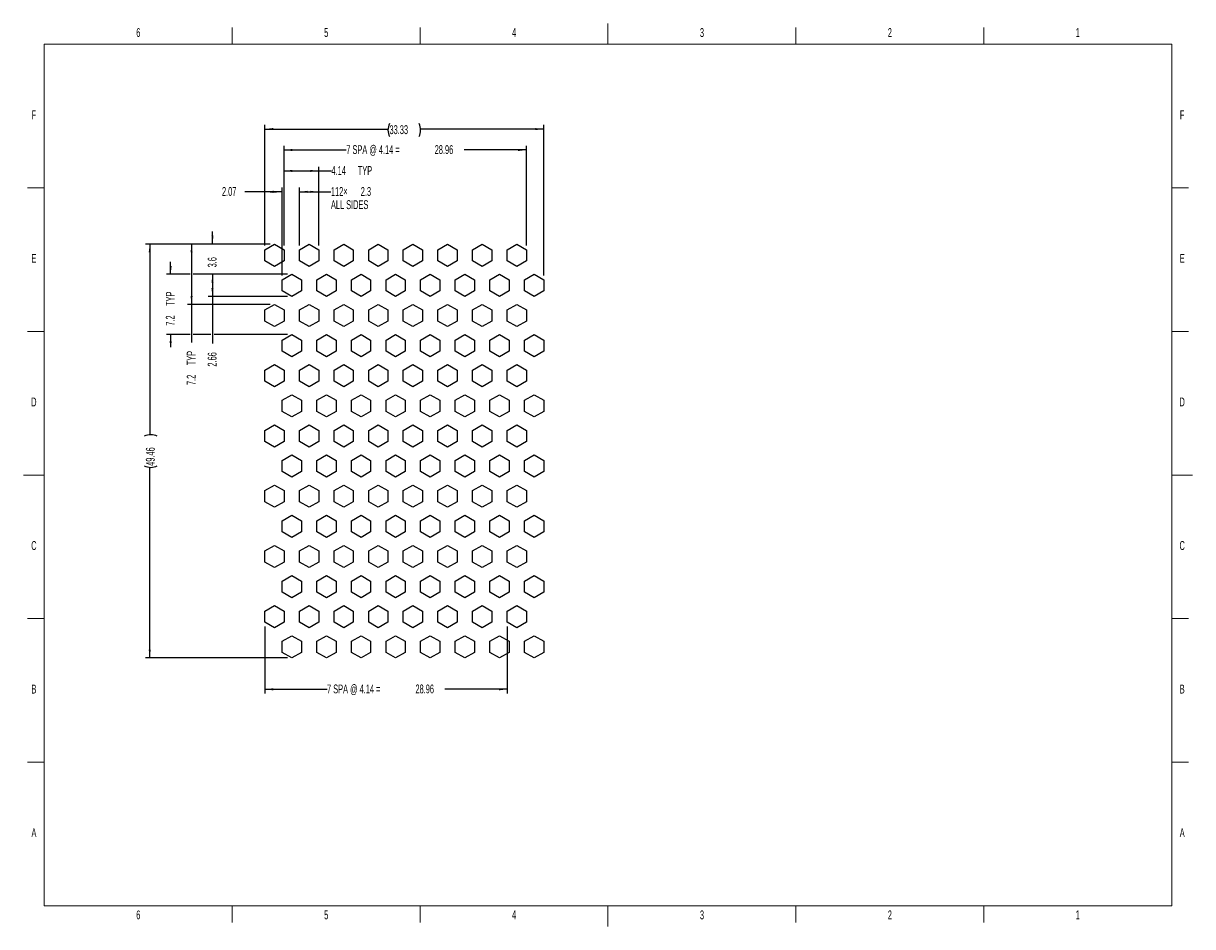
# Model space of a CAD drawing. Header units: millimetres. Extents: x 0 to 559, y 0 to 432.
import ezdxf

# ---------------------------------------------------------------- set-up
doc = ezdxf.new("R2010")
doc.units = ezdxf.units.MM
doc.layers.add('DIMENSIONS', color=8, linetype='Continuous')
doc.layers.add('FORMAT_(LIGHT)', color=9, linetype='Continuous')
doc.styles.add('SLDTEXTSTYLE0', font='TXT', dxfattribs={"width": 0.605})
doc.styles.add('SLDTEXTSTYLE1', font='TXT', dxfattribs={"width": 0.575})
doc.dimstyles.new('SLDDIMSTYLE0', dxfattribs={"dimtxt": 4.10931, "dimasz": 4, "dimexe": 0, "dimexo": 0.0625, "dimgap": 1.027327, "dimtad": 0, "dimlfac": 0.25, "dimrnd": 1e-09, "dimzin": 12, "dimdsep": 46, "dimtxsty": 'SLDTEXTSTYLE0', "dimsah": 1, "dimcen": 0.09, "dimadec": 0, "dimazin": 3, "dimtfac": 1, "dimtofl": 0, "dimtmove": 0, "dimatfit": 3, "dimfxl": 1, "dimfrac": 2, "dimtolj": 1, "dimtzin": 12, "dimarcsym": 0})
doc.dimstyles.new('SLDDIMSTYLE1', dxfattribs={"dimtxt": 4.10931, "dimasz": 4, "dimexe": 0, "dimexo": 0.0625, "dimgap": 1.027327, "dimtad": 0, "dimlfac": 0.25, "dimrnd": 1e-09, "dimzin": 12, "dimdsep": 46, "dimtxsty": 'SLDTEXTSTYLE0', "dimsah": 1, "dimcen": 0.09, "dimadec": 0, "dimazin": 3, "dimtfac": 1, "dimtmove": 0, "dimatfit": 0, "dimfxl": 1, "dimfrac": 2, "dimtolj": 1, "dimtzin": 12, "dimarcsym": 0})

# ---------------------------------------------------------------- blocks, each defined once
blk = doc.blocks.new('_D')
at = {"layer": 'DIMENSIONS'}
for p, q in [((115.38, 325.61), (115.38, 383.27)), ((115.38, 381.27), (174.24, 381.27)), ((248.71, 381.27), (189.84, 381.27)), ((248.71, 311.21), (248.71, 383.27))]:
    blk.add_line(p, q, dxfattribs=at)
for centre, start, end in [((181.3, 380.8), 153.4349, 206.5651), ((182.79, 380.8), 333.4349, 26.5651)]:
    blk.add_arc(centre, 7.06, start, end, dxfattribs=at)
for points in [[(115.38, 381.27), (119.38, 380.77), (119.38, 381.77)], [(248.71, 381.27), (244.71, 381.77), (244.71, 380.77)]]:
    blk.add_solid(points, dxfattribs=at)
at = {"layer": 'DIMENSIONS', "insert": (174.99, 383.1), "char_height": 4.233, "attachment_point": 1, "style": 'SLDTEXTSTYLE0'}
blk.add_mtext('33.33', dxfattribs=at)
blk = doc.blocks.new('_D_1')
at = {"layer": 'DIMENSIONS'}
for p, q in [((115.38, 325.61), (115.38, 353.27)), ((123.66, 311.21), (123.66, 353.27)), ((115.38, 351.27), (105.9, 351.27)), ((123.66, 351.27), (115.38, 351.27))]:
    blk.add_line(p, q, dxfattribs=at)
for points in [[(115.38, 351.27), (119.38, 350.77), (119.38, 351.77)], [(123.66, 351.27), (119.66, 351.77), (119.66, 350.77)]]:
    blk.add_solid(points, dxfattribs=at)
at = {"layer": 'DIMENSIONS', "insert": (94.92, 353.57), "char_height": 4.233, "attachment_point": 1, "style": 'SLDTEXTSTYLE0'}
blk.add_mtext('2.07', dxfattribs=at)
blk = doc.blocks.new('_D_2')
at = {"layer": 'DIMENSIONS'}
for p, q in [((131.93, 325.61), (131.93, 353.27)), ((141.13, 325.61), (141.13, 353.27)), ((131.93, 351.27), (141.13, 351.27)), ((141.13, 351.27), (146.99, 351.27))]:
    blk.add_line(p, q, dxfattribs=at)
for points in [[(131.93, 351.27), (135.93, 350.77), (135.93, 351.77)], [(141.13, 351.27), (137.13, 351.77), (137.13, 350.77)]]:
    blk.add_solid(points, dxfattribs=at)
at = {"layer": 'DIMENSIONS', "char_height": 4.233, "attachment_point": 1, "style": 'SLDTEXTSTYLE0'}
for s, insert in [('112×', (146.99, 353.57)), ('2.3', (161.25, 353.57)), ('ALL SIDES', (146.99, 347.26))]:
    blk.add_mtext(s, dxfattribs=dict(at, insert=insert))
blk = doc.blocks.new('_D_3')
at = {"layer": 'DIMENSIONS'}
for p, q in [((124.58, 325.61), (124.58, 363.27)), ((141.13, 325.61), (141.13, 363.27)), ((124.58, 361.27), (141.13, 361.27)), ((141.13, 361.27), (147.24, 361.27))]:
    blk.add_line(p, q, dxfattribs=at)
for points in [[(124.58, 361.27), (128.58, 360.77), (128.58, 361.77)], [(141.13, 361.27), (137.13, 361.77), (137.13, 360.77)]]:
    blk.add_solid(points, dxfattribs=at)
at = {"layer": 'DIMENSIONS', "char_height": 4.233, "attachment_point": 1, "style": 'SLDTEXTSTYLE0'}
for s, insert in [('4.14', (147.24, 363.57)), ('TYP', (159.8, 363.57))]:
    blk.add_mtext(s, dxfattribs=dict(at, insert=insert))
blk = doc.blocks.new('_D_4')
at = {"layer": 'DIMENSIONS'}
for p, q in [((124.58, 325.61), (124.58, 373.27)), ((124.58, 371.27), (154.32, 371.27)), ((240.43, 371.27), (210.69, 371.27)), ((240.43, 325.61), (240.43, 373.27))]:
    blk.add_line(p, q, dxfattribs=at)
for points in [[(124.58, 371.27), (128.58, 370.77), (128.58, 371.77)], [(240.43, 371.27), (236.43, 371.77), (236.43, 370.77)]]:
    blk.add_solid(points, dxfattribs=at)
at = {"layer": 'DIMENSIONS', "attachment_point": 1}
for s, insert, char_height, style in [('7 SPA @ 4.14 =', (154.32, 373.57), 4.2333, 'SLDTEXTSTYLE1'), ('28.96', (196.58, 373.57), 4.233, 'SLDTEXTSTYLE0')]:
    blk.add_mtext(s, dxfattribs=dict(at, insert=insert, char_height=char_height, style=style))
blk = doc.blocks.new('_D_5')
at = {"layer": 'DIMENSIONS'}
for p, q in [((115.38, 143.5), (115.38, 111.44)), ((231.23, 143.5), (231.23, 111.44)), ((115.38, 113.44), (145.12, 113.44)), ((231.23, 113.44), (201.49, 113.44))]:
    blk.add_line(p, q, dxfattribs=at)
for points in [[(115.38, 113.44), (119.38, 112.94), (119.38, 113.94)], [(231.23, 113.44), (227.23, 113.94), (227.23, 112.94)]]:
    blk.add_solid(points, dxfattribs=at)
at = {"layer": 'DIMENSIONS', "attachment_point": 1}
for s, insert, char_height, style in [('7 SPA @ 4.14 =', (145.12, 115.74), 4.2333, 'SLDTEXTSTYLE1'), ('28.96', (187.38, 115.74), 4.233, 'SLDTEXTSTYLE0')]:
    blk.add_mtext(s, dxfattribs=dict(at, insert=insert, char_height=char_height, style=style))
blk = doc.blocks.new('_D_6')
at = {"layer": 'DIMENSIONS'}
for p, q in [((117.98, 326.27), (58.38, 326.27)), ((60.38, 326.27), (60.38, 235.16)), ((60.38, 128.44), (60.38, 219.55)), ((126.26, 128.44), (58.38, 128.44))]:
    blk.add_line(p, q, dxfattribs=at)
for centre, start, end in [((60.85, 228.1), 63.4349, 116.5651), ((60.85, 226.61), 243.4349, 296.5651)]:
    blk.add_arc(centre, 7.06, start, end, dxfattribs=at)
for points in [[(60.38, 326.27), (59.88, 322.27), (60.88, 322.27)], [(60.38, 128.44), (60.88, 132.44), (59.88, 132.44)]]:
    blk.add_solid(points, dxfattribs=at)
at = {"layer": 'DIMENSIONS', "insert": (58.55, 220.3), "char_height": 4.233, "attachment_point": 1, "rotation": 90, "style": 'SLDTEXTSTYLE0'}
blk.add_mtext('49.46', dxfattribs=at)
blk = doc.blocks.new('_D_7')
at = {"layer": 'DIMENSIONS'}
for p, q in [((117.98, 326.27), (78.38, 326.27)), ((80.38, 326.27), (80.38, 297.47)), ((117.98, 297.47), (78.38, 297.47)), ((80.38, 297.47), (80.38, 279.3))]:
    blk.add_line(p, q, dxfattribs=at)
for points in [[(80.38, 326.27), (79.88, 322.27), (80.88, 322.27)], [(80.38, 297.47), (80.88, 301.47), (79.88, 301.47)]]:
    blk.add_solid(points, dxfattribs=at)
at = {"layer": 'DIMENSIONS', "char_height": 4.233, "attachment_point": 1, "rotation": 90, "style": 'SLDTEXTSTYLE0'}
for s, insert in [('TYP', (78.08, 268.35)), ('7.2', (78.08, 258.92))]:
    blk.add_mtext(s, dxfattribs=dict(at, insert=insert))
blk = doc.blocks.new('_D_8')
at = {"layer": 'DIMENSIONS'}
for p, q in [((90.38, 326.27), (90.38, 332.27)), ((117.98, 326.27), (88.38, 326.27)), ((126.26, 311.87), (88.38, 311.87)), ((90.38, 311.87), (90.38, 305.87))]:
    blk.add_line(p, q, dxfattribs=at)
for points in [[(90.38, 326.27), (90.88, 330.27), (89.88, 330.27)], [(90.38, 311.87), (89.88, 307.87), (90.88, 307.87)]]:
    blk.add_solid(points, dxfattribs=at)
at = {"layer": 'DIMENSIONS', "insert": (88.08, 315.15), "char_height": 4.233, "attachment_point": 1, "rotation": 90, "style": 'SLDTEXTSTYLE0'}
blk.add_mtext('3.6', dxfattribs=at)
blk = doc.blocks.new('_D_9')
at = {"layer": 'DIMENSIONS'}
for p, q in [((126.26, 311.87), (88.38, 311.87)), ((90.38, 311.87), (90.38, 301.24)), ((126.26, 301.24), (88.38, 301.24)), ((90.38, 301.24), (90.38, 278.71))]:
    blk.add_line(p, q, dxfattribs=at)
for points in [[(90.38, 311.87), (89.88, 307.87), (90.88, 307.87)], [(90.38, 301.24), (90.88, 305.24), (89.88, 305.24)]]:
    blk.add_solid(points, dxfattribs=at)
at = {"layer": 'DIMENSIONS', "insert": (88.08, 267.73), "char_height": 4.233, "attachment_point": 1, "rotation": 90, "style": 'SLDTEXTSTYLE0'}
blk.add_mtext('2.66', dxfattribs=at)
blk = doc.blocks.new('_D_10')
at = {"layer": 'DIMENSIONS'}
for p, q in [((70.38, 311.87), (70.38, 317.87)), ((79.63, 311.87), (68.38, 311.87)), ((122.91, 311.87), (81.13, 311.87)), ((126.26, 311.87), (124.41, 311.87)), ((79.63, 283.07), (68.38, 283.07)), ((70.38, 283.07), (70.38, 277.07)), ((89.63, 283.07), (81.13, 283.07)), ((126.26, 283.07), (91.13, 283.07))]:
    blk.add_line(p, q, dxfattribs=at)
for points in [[(70.38, 311.87), (70.88, 315.87), (69.88, 315.87)], [(70.38, 283.07), (69.88, 279.07), (70.88, 279.07)]]:
    blk.add_solid(points, dxfattribs=at)
at = {"layer": 'DIMENSIONS', "char_height": 4.233, "attachment_point": 1, "rotation": 90, "style": 'SLDTEXTSTYLE0'}
for s, insert in [('TYP', (68.08, 296.7)), ('7.2', (68.08, 287.28))]:
    blk.add_mtext(s, dxfattribs=dict(at, insert=insert))

msp = doc.modelspace()

# ---------------------------------------------------------------- linework, layer by layer
at = {"color": 7, "linetype": 'Continuous', "lineweight": 25}
for p, q in [((115.381, 323.611), (119.981, 326.267)), ((119.981, 326.267), (124.581, 323.611)), ((131.931, 323.611), (136.531, 326.267)), ((136.531, 326.267), (141.131, 323.611)), ((148.481, 323.611), (153.081, 326.267)), ((153.081, 326.267), (157.681, 323.611)), ((165.031, 323.611), (169.631, 326.267)), ((169.631, 326.267), (174.231, 323.611)), ((181.581, 323.611), (186.181, 326.267)), ((186.181, 326.267), (190.781, 323.611)), ((198.131, 323.611), (202.731, 326.267)), ((202.731, 326.267), (207.331, 323.611)), ((214.681, 323.611), (219.281, 326.267)), ((219.281, 326.267), (223.881, 323.611)), ((231.231, 323.611), (235.831, 326.267)), ((235.831, 326.267), (240.431, 323.611)), ((115.381, 318.299), (115.381, 323.611)), ((124.581, 323.611), (124.581, 318.299)), ((131.931, 318.299), (131.931, 323.611)), ((141.131, 323.611), (141.131, 318.299)), ((148.481, 318.299), (148.481, 323.611)), ((157.681, 323.611), (157.681, 318.299)), ((165.031, 318.299), (165.031, 323.611)), ((174.231, 323.611), (174.231, 318.299)), ((181.581, 318.299), (181.581, 323.611)), ((190.781, 323.611), (190.781, 318.299)), ((198.131, 318.299), (198.131, 323.611)), ((207.331, 323.611), (207.331, 318.299)), ((214.681, 318.299), (214.681, 323.611)), ((223.881, 323.611), (223.881, 318.299)), ((231.231, 318.299), (231.231, 323.611)), ((240.431, 323.611), (240.431, 318.299)), ((119.981, 315.643), (115.381, 318.299)), ((124.581, 318.299), (119.981, 315.643)), ((136.531, 315.643), (131.931, 318.299)), ((141.131, 318.299), (136.531, 315.643)), ((153.081, 315.643), (148.481, 318.299)), ((157.681, 318.299), (153.081, 315.643)), ((169.631, 315.643), (165.031, 318.299)), ((174.231, 318.299), (169.631, 315.643)), ((186.181, 315.643), (181.581, 318.299)), ((190.781, 318.299), (186.181, 315.643)), ((202.731, 315.643), (198.131, 318.299)), ((207.331, 318.299), (202.731, 315.643)), ((219.281, 315.643), (214.681, 318.299)), ((223.881, 318.299), (219.281, 315.643)), ((235.831, 315.643), (231.231, 318.299)), ((240.431, 318.299), (235.831, 315.643)), ((123.656, 309.211), (128.256, 311.867)), ((123.656, 303.899), (123.656, 309.211)), ((128.256, 311.867), (132.856, 309.211)), ((132.856, 309.211), (132.856, 303.899)), ((140.206, 309.211), (144.806, 311.867)), ((140.206, 303.899), (140.206, 309.211)), ((144.806, 311.867), (149.406, 309.211)), ((149.406, 309.211), (149.406, 303.899)), ((156.756, 309.211), (161.356, 311.867)), ((156.756, 303.899), (156.756, 309.211)), ((161.356, 311.867), (165.956, 309.211)), ((165.956, 309.211), (165.956, 303.899)), ((173.306, 309.211), (177.906, 311.867)), ((173.306, 303.899), (173.306, 309.211)), ((177.906, 311.867), (182.506, 309.211)), ((182.506, 309.211), (182.506, 303.899)), ((189.856, 309.211), (194.456, 311.867)), ((189.856, 303.899), (189.856, 309.211)), ((194.456, 311.867), (199.056, 309.211)), ((199.056, 309.211), (199.056, 303.899)), ((206.406, 309.211), (211.006, 311.867)), ((206.406, 303.899), (206.406, 309.211)), ((211.006, 311.867), (215.606, 309.211)), ((215.606, 309.211), (215.606, 303.899)), ((222.956, 309.211), (227.556, 311.867)), ((222.956, 303.899), (222.956, 309.211)), ((227.556, 311.867), (232.156, 309.211)), ((232.156, 309.211), (232.156, 303.899)), ((239.506, 309.211), (244.106, 311.867)), ((239.506, 303.899), (239.506, 309.211)), ((244.106, 311.867), (248.706, 309.211)), ((248.706, 309.211), (248.706, 303.899)), ((128.256, 301.243), (123.656, 303.899)), ((132.856, 303.899), (128.256, 301.243)), ((144.806, 301.243), (140.206, 303.899)), ((149.406, 303.899), (144.806, 301.243)), ((161.356, 301.243), (156.756, 303.899)), ((165.956, 303.899), (161.356, 301.243)), ((177.906, 301.243), (173.306, 303.899)), ((182.506, 303.899), (177.906, 301.243)), ((194.456, 301.243), (189.856, 303.899)), ((199.056, 303.899), (194.456, 301.243)), ((211.006, 301.243), (206.406, 303.899)), ((215.606, 303.899), (211.006, 301.243)), ((227.556, 301.243), (222.956, 303.899)), ((232.156, 303.899), (227.556, 301.243)), ((244.106, 301.243), (239.506, 303.899)), ((248.706, 303.899), (244.106, 301.243)), ((115.381, 294.811), (119.981, 297.467)), ((119.981, 297.467), (124.581, 294.811)), ((131.931, 294.811), (136.531, 297.467)), ((136.531, 297.467), (141.131, 294.811)), ((148.481, 294.811), (153.081, 297.467)), ((153.081, 297.467), (157.681, 294.811)), ((165.031, 294.811), (169.631, 297.467)), ((169.631, 297.467), (174.231, 294.811)), ((181.581, 294.811), (186.181, 297.467)), ((186.181, 297.467), (190.781, 294.811)), ((198.131, 294.811), (202.731, 297.467)), ((202.731, 297.467), (207.331, 294.811)), ((214.681, 294.811), (219.281, 297.467)), ((219.281, 297.467), (223.881, 294.811)), ((231.231, 294.811), (235.831, 297.467)), ((235.831, 297.467), (240.431, 294.811)), ((115.381, 289.499), (115.381, 294.811)), ((124.581, 294.811), (124.581, 289.499)), ((131.931, 289.499), (131.931, 294.811)), ((141.131, 294.811), (141.131, 289.499)), ((148.481, 289.499), (148.481, 294.811)), ((157.681, 294.811), (157.681, 289.499)), ((165.031, 289.499), (165.031, 294.811)), ((174.231, 294.811), (174.231, 289.499)), ((181.581, 289.499), (181.581, 294.811)), ((190.781, 294.811), (190.781, 289.499)), ((198.131, 289.499), (198.131, 294.811)), ((207.331, 294.811), (207.331, 289.499)), ((214.681, 289.499), (214.681, 294.811)), ((223.881, 294.811), (223.881, 289.499)), ((231.231, 289.499), (231.231, 294.811)), ((240.431, 294.811), (240.431, 289.499)), ((119.981, 286.843), (115.381, 289.499)), ((124.581, 289.499), (119.981, 286.843)), ((136.531, 286.843), (131.931, 289.499)), ((141.131, 289.499), (136.531, 286.843)), ((153.081, 286.843), (148.481, 289.499)), ((157.681, 289.499), (153.081, 286.843)), ((169.631, 286.843), (165.031, 289.499)), ((174.231, 289.499), (169.631, 286.843)), ((186.181, 286.843), (181.581, 289.499)), ((190.781, 289.499), (186.181, 286.843)), ((202.731, 286.843), (198.131, 289.499)), ((207.331, 289.499), (202.731, 286.843)), ((219.281, 286.843), (214.681, 289.499)), ((223.881, 289.499), (219.281, 286.843)), ((235.831, 286.843), (231.231, 289.499)), ((240.431, 289.499), (235.831, 286.843)), ((123.656, 280.411), (128.256, 283.067)), ((123.656, 275.099), (123.656, 280.411)), ((128.256, 283.067), (132.856, 280.411)), ((132.856, 280.411), (132.856, 275.099)), ((140.206, 280.411), (144.806, 283.067)), ((140.206, 275.099), (140.206, 280.411)), ((144.806, 283.067), (149.406, 280.411)), ((149.406, 280.411), (149.406, 275.099)), ((156.756, 280.411), (161.356, 283.067)), ((156.756, 275.099), (156.756, 280.411)), ((161.356, 283.067), (165.956, 280.411)), ((165.956, 280.411), (165.956, 275.099)), ((173.306, 280.411), (177.906, 283.067)), ((173.306, 275.099), (173.306, 280.411)), ((177.906, 283.067), (182.506, 280.411)), ((182.506, 280.411), (182.506, 275.099)), ((189.856, 280.411), (194.456, 283.067)), ((189.856, 275.099), (189.856, 280.411)), ((194.456, 283.067), (199.056, 280.411)), ((199.056, 280.411), (199.056, 275.099)), ((206.406, 280.411), (211.006, 283.067)), ((206.406, 275.099), (206.406, 280.411)), ((211.006, 283.067), (215.606, 280.411)), ((215.606, 280.411), (215.606, 275.099)), ((222.956, 280.411), (227.556, 283.067)), ((222.956, 275.099), (222.956, 280.411)), ((227.556, 283.067), (232.156, 280.411)), ((232.156, 280.411), (232.156, 275.099)), ((239.506, 280.411), (244.106, 283.067)), ((239.506, 275.099), (239.506, 280.411)), ((244.106, 283.067), (248.706, 280.411)), ((248.706, 280.411), (248.706, 275.099)), ((128.256, 272.443), (123.656, 275.099)), ((132.856, 275.099), (128.256, 272.443)), ((144.806, 272.443), (140.206, 275.099)), ((149.406, 275.099), (144.806, 272.443)), ((161.356, 272.443), (156.756, 275.099)), ((165.956, 275.099), (161.356, 272.443)), ((177.906, 272.443), (173.306, 275.099)), ((182.506, 275.099), (177.906, 272.443)), ((194.456, 272.443), (189.856, 275.099)), ((199.056, 275.099), (194.456, 272.443)), ((211.006, 272.443), (206.406, 275.099)), ((215.606, 275.099), (211.006, 272.443)), ((227.556, 272.443), (222.956, 275.099)), ((232.156, 275.099), (227.556, 272.443)), ((244.106, 272.443), (239.506, 275.099)), ((248.706, 275.099), (244.106, 272.443)), ((115.381, 266.011), (119.981, 268.667)), ((119.981, 268.667), (124.581, 266.011)), ((131.931, 266.011), (136.531, 268.667)), ((136.531, 268.667), (141.131, 266.011)), ((148.481, 266.011), (153.081, 268.667)), ((153.081, 268.667), (157.681, 266.011)), ((165.031, 266.011), (169.631, 268.667)), ((169.631, 268.667), (174.231, 266.011)), ((181.581, 266.011), (186.181, 268.667)), ((186.181, 268.667), (190.781, 266.011)), ((198.131, 266.011), (202.731, 268.667)), ((202.731, 268.667), (207.331, 266.011)), ((214.681, 266.011), (219.281, 268.667)), ((219.281, 268.667), (223.881, 266.011)), ((231.231, 266.011), (235.831, 268.667)), ((235.831, 268.667), (240.431, 266.011)), ((115.381, 260.699), (115.381, 266.011)), ((124.581, 266.011), (124.581, 260.699)), ((131.931, 260.699), (131.931, 266.011)), ((141.131, 266.011), (141.131, 260.699)), ((148.481, 260.699), (148.481, 266.011)), ((157.681, 266.011), (157.681, 260.699)), ((165.031, 260.699), (165.031, 266.011)), ((174.231, 266.011), (174.231, 260.699)), ((181.581, 260.699), (181.581, 266.011)), ((190.781, 266.011), (190.781, 260.699)), ((198.131, 260.699), (198.131, 266.011)), ((207.331, 266.011), (207.331, 260.699)), ((214.681, 260.699), (214.681, 266.011)), ((223.881, 266.011), (223.881, 260.699)), ((231.231, 260.699), (231.231, 266.011)), ((240.431, 266.011), (240.431, 260.699)), ((119.981, 258.043), (115.381, 260.699)), ((124.581, 260.699), (119.981, 258.043)), ((136.531, 258.043), (131.931, 260.699)), ((141.131, 260.699), (136.531, 258.043)), ((153.081, 258.043), (148.481, 260.699)), ((157.681, 260.699), (153.081, 258.043)), ((169.631, 258.043), (165.031, 260.699)), ((174.231, 260.699), (169.631, 258.043)), ((186.181, 258.043), (181.581, 260.699)), ((190.781, 260.699), (186.181, 258.043)), ((202.731, 258.043), (198.131, 260.699)), ((207.331, 260.699), (202.731, 258.043)), ((219.281, 258.043), (214.681, 260.699)), ((223.881, 260.699), (219.281, 258.043)), ((235.831, 258.043), (231.231, 260.699)), ((240.431, 260.699), (235.831, 258.043)), ((123.656, 251.611), (128.256, 254.267)), ((123.656, 246.299), (123.656, 251.611)), ((128.256, 254.267), (132.856, 251.611)), ((132.856, 251.611), (132.856, 246.299)), ((140.206, 251.611), (144.806, 254.267)), ((140.206, 246.299), (140.206, 251.611)), ((144.806, 254.267), (149.406, 251.611)), ((149.406, 251.611), (149.406, 246.299)), ((156.756, 251.611), (161.356, 254.267)), ((156.756, 246.299), (156.756, 251.611)), ((161.356, 254.267), (165.956, 251.611)), ((165.956, 251.611), (165.956, 246.299)), ((173.306, 251.611), (177.906, 254.267)), ((173.306, 246.299), (173.306, 251.611)), ((177.906, 254.267), (182.506, 251.611)), ((182.506, 251.611), (182.506, 246.299)), ((189.856, 251.611), (194.456, 254.267)), ((189.856, 246.299), (189.856, 251.611)), ((194.456, 254.267), (199.056, 251.611)), ((199.056, 251.611), (199.056, 246.299)), ((206.406, 251.611), (211.006, 254.267)), ((206.406, 246.299), (206.406, 251.611)), ((211.006, 254.267), (215.606, 251.611)), ((215.606, 251.611), (215.606, 246.299)), ((222.956, 251.611), (227.556, 254.267)), ((222.956, 246.299), (222.956, 251.611)), ((227.556, 254.267), (232.156, 251.611)), ((232.156, 251.611), (232.156, 246.299)), ((239.506, 251.611), (244.106, 254.267)), ((239.506, 246.299), (239.506, 251.611)), ((244.106, 254.267), (248.706, 251.611)), ((248.706, 251.611), (248.706, 246.299)), ((128.256, 243.643), (123.656, 246.299)), ((132.856, 246.299), (128.256, 243.643)), ((144.806, 243.643), (140.206, 246.299)), ((149.406, 246.299), (144.806, 243.643)), ((161.356, 243.643), (156.756, 246.299)), ((165.956, 246.299), (161.356, 243.643)), ((177.906, 243.643), (173.306, 246.299)), ((182.506, 246.299), (177.906, 243.643)), ((194.456, 243.643), (189.856, 246.299)), ((199.056, 246.299), (194.456, 243.643)), ((211.006, 243.643), (206.406, 246.299)), ((215.606, 246.299), (211.006, 243.643)), ((227.556, 243.643), (222.956, 246.299)), ((232.156, 246.299), (227.556, 243.643)), ((244.106, 243.643), (239.506, 246.299)), ((248.706, 246.299), (244.106, 243.643)), ((115.381, 237.211), (119.981, 239.867)), ((115.381, 231.899), (115.381, 237.211)), ((119.981, 239.867), (124.581, 237.211)), ((124.581, 237.211), (124.581, 231.899)), ((131.931, 237.211), (136.531, 239.867)), ((131.931, 231.899), (131.931, 237.211)), ((136.531, 239.867), (141.131, 237.211)), ((141.131, 237.211), (141.131, 231.899)), ((148.481, 237.211), (153.081, 239.867)), ((148.481, 231.899), (148.481, 237.211)), ((153.081, 239.867), (157.681, 237.211)), ((157.681, 237.211), (157.681, 231.899)), ((165.031, 237.211), (169.631, 239.867)), ((165.031, 231.899), (165.031, 237.211)), ((169.631, 239.867), (174.231, 237.211)), ((174.231, 237.211), (174.231, 231.899)), ((181.581, 237.211), (186.181, 239.867)), ((181.581, 231.899), (181.581, 237.211)), ((186.181, 239.867), (190.781, 237.211)), ((190.781, 237.211), (190.781, 231.899)), ((198.131, 237.211), (202.731, 239.867)), ((198.131, 231.899), (198.131, 237.211)), ((202.731, 239.867), (207.331, 237.211)), ((207.331, 237.211), (207.331, 231.899)), ((214.681, 237.211), (219.281, 239.867)), ((214.681, 231.899), (214.681, 237.211)), ((219.281, 239.867), (223.881, 237.211)), ((223.881, 237.211), (223.881, 231.899)), ((231.231, 237.211), (235.831, 239.867)), ((231.231, 231.899), (231.231, 237.211)), ((235.831, 239.867), (240.431, 237.211)), ((240.431, 237.211), (240.431, 231.899)), ((119.981, 229.243), (115.381, 231.899)), ((124.581, 231.899), (119.981, 229.243)), ((136.531, 229.243), (131.931, 231.899)), ((141.131, 231.899), (136.531, 229.243)), ((153.081, 229.243), (148.481, 231.899)), ((157.681, 231.899), (153.081, 229.243)), ((169.631, 229.243), (165.031, 231.899)), ((174.231, 231.899), (169.631, 229.243)), ((186.181, 229.243), (181.581, 231.899)), ((190.781, 231.899), (186.181, 229.243)), ((202.731, 229.243), (198.131, 231.899)), ((207.331, 231.899), (202.731, 229.243)), ((219.281, 229.243), (214.681, 231.899)), ((223.881, 231.899), (219.281, 229.243)), ((235.831, 229.243), (231.231, 231.899)), ((240.431, 231.899), (235.831, 229.243)), ((123.656, 222.811), (128.256, 225.467)), ((128.256, 225.467), (132.856, 222.811)), ((140.206, 222.811), (144.806, 225.467)), ((144.806, 225.467), (149.406, 222.811)), ((156.756, 222.811), (161.356, 225.467)), ((161.356, 225.467), (165.956, 222.811)), ((173.306, 222.811), (177.906, 225.467)), ((177.906, 225.467), (182.506, 222.811)), ((189.856, 222.811), (194.456, 225.467)), ((194.456, 225.467), (199.056, 222.811)), ((206.406, 222.811), (211.006, 225.467)), ((211.006, 225.467), (215.606, 222.811)), ((222.956, 222.811), (227.556, 225.467)), ((227.556, 225.467), (232.156, 222.811)), ((239.506, 222.811), (244.106, 225.467)), ((244.106, 225.467), (248.706, 222.811)), ((123.656, 217.499), (123.656, 222.811)), ((132.856, 222.811), (132.856, 217.499)), ((140.206, 217.499), (140.206, 222.811)), ((149.406, 222.811), (149.406, 217.499)), ((156.756, 217.499), (156.756, 222.811)), ((165.956, 222.811), (165.956, 217.499)), ((173.306, 217.499), (173.306, 222.811)), ((182.506, 222.811), (182.506, 217.499)), ((189.856, 217.499), (189.856, 222.811)), ((199.056, 222.811), (199.056, 217.499)), ((206.406, 217.499), (206.406, 222.811)), ((215.606, 222.811), (215.606, 217.499)), ((222.956, 217.499), (222.956, 222.811)), ((232.156, 222.811), (232.156, 217.499)), ((239.506, 217.499), (239.506, 222.811)), ((248.706, 222.811), (248.706, 217.499)), ((128.256, 214.843), (123.656, 217.499)), ((132.856, 217.499), (128.256, 214.843)), ((144.806, 214.843), (140.206, 217.499)), ((149.406, 217.499), (144.806, 214.843)), ((161.356, 214.843), (156.756, 217.499)), ((165.956, 217.499), (161.356, 214.843)), ((177.906, 214.843), (173.306, 217.499)), ((182.506, 217.499), (177.906, 214.843)), ((194.456, 214.843), (189.856, 217.499)), ((199.056, 217.499), (194.456, 214.843)), ((211.006, 214.843), (206.406, 217.499)), ((215.606, 217.499), (211.006, 214.843)), ((227.556, 214.843), (222.956, 217.499)), ((232.156, 217.499), (227.556, 214.843)), ((244.106, 214.843), (239.506, 217.499)), ((248.706, 217.499), (244.106, 214.843)), ((115.381, 208.411), (119.981, 211.067)), ((115.381, 203.099), (115.381, 208.411)), ((119.981, 211.067), (124.581, 208.411)), ((124.581, 208.411), (124.581, 203.099)), ((131.931, 208.411), (136.531, 211.067)), ((131.931, 203.099), (131.931, 208.411)), ((136.531, 211.067), (141.131, 208.411)), ((141.131, 208.411), (141.131, 203.099)), ((148.481, 208.411), (153.081, 211.067)), ((148.481, 203.099), (148.481, 208.411)), ((153.081, 211.067), (157.681, 208.411)), ((157.681, 208.411), (157.681, 203.099)), ((165.031, 208.411), (169.631, 211.067)), ((165.031, 203.099), (165.031, 208.411)), ((169.631, 211.067), (174.231, 208.411)), ((174.231, 208.411), (174.231, 203.099)), ((181.581, 208.411), (186.181, 211.067)), ((181.581, 203.099), (181.581, 208.411)), ((186.181, 211.067), (190.781, 208.411)), ((190.781, 208.411), (190.781, 203.099)), ((198.131, 208.411), (202.731, 211.067)), ((198.131, 203.099), (198.131, 208.411)), ((202.731, 211.067), (207.331, 208.411)), ((207.331, 208.411), (207.331, 203.099)), ((214.681, 208.411), (219.281, 211.067)), ((214.681, 203.099), (214.681, 208.411)), ((219.281, 211.067), (223.881, 208.411)), ((223.881, 208.411), (223.881, 203.099)), ((231.231, 208.411), (235.831, 211.067)), ((231.231, 203.099), (231.231, 208.411)), ((235.831, 211.067), (240.431, 208.411)), ((240.431, 208.411), (240.431, 203.099)), ((119.981, 200.443), (115.381, 203.099)), ((124.581, 203.099), (119.981, 200.443)), ((136.531, 200.443), (131.931, 203.099)), ((141.131, 203.099), (136.531, 200.443)), ((153.081, 200.443), (148.481, 203.099)), ((157.681, 203.099), (153.081, 200.443)), ((169.631, 200.443), (165.031, 203.099)), ((174.231, 203.099), (169.631, 200.443)), ((186.181, 200.443), (181.581, 203.099)), ((190.781, 203.099), (186.181, 200.443)), ((202.731, 200.443), (198.131, 203.099)), ((207.331, 203.099), (202.731, 200.443)), ((219.281, 200.443), (214.681, 203.099)), ((223.881, 203.099), (219.281, 200.443)), ((235.831, 200.443), (231.231, 203.099)), ((240.431, 203.099), (235.831, 200.443)), ((123.656, 194.011), (128.256, 196.667)), ((128.256, 196.667), (132.856, 194.011)), ((140.206, 194.011), (144.806, 196.667)), ((144.806, 196.667), (149.406, 194.011)), ((156.756, 194.011), (161.356, 196.667)), ((161.356, 196.667), (165.956, 194.011)), ((173.306, 194.011), (177.906, 196.667)), ((177.906, 196.667), (182.506, 194.011)), ((189.856, 194.011), (194.456, 196.667)), ((194.456, 196.667), (199.056, 194.011)), ((206.406, 194.011), (211.006, 196.667)), ((211.006, 196.667), (215.606, 194.011)), ((222.956, 194.011), (227.556, 196.667)), ((227.556, 196.667), (232.156, 194.011)), ((239.506, 194.011), (244.106, 196.667)), ((244.106, 196.667), (248.706, 194.011)), ((123.656, 188.699), (123.656, 194.011)), ((132.856, 194.011), (132.856, 188.699)), ((140.206, 188.699), (140.206, 194.011)), ((149.406, 194.011), (149.406, 188.699)), ((156.756, 188.699), (156.756, 194.011)), ((165.956, 194.011), (165.956, 188.699)), ((173.306, 188.699), (173.306, 194.011)), ((182.506, 194.011), (182.506, 188.699)), ((189.856, 188.699), (189.856, 194.011)), ((199.056, 194.011), (199.056, 188.699)), ((206.406, 188.699), (206.406, 194.011)), ((215.606, 194.011), (215.606, 188.699)), ((222.956, 188.699), (222.956, 194.011)), ((232.156, 194.011), (232.156, 188.699)), ((239.506, 188.699), (239.506, 194.011)), ((248.706, 194.011), (248.706, 188.699)), ((128.256, 186.043), (123.656, 188.699)), ((132.856, 188.699), (128.256, 186.043)), ((144.806, 186.043), (140.206, 188.699)), ((149.406, 188.699), (144.806, 186.043)), ((161.356, 186.043), (156.756, 188.699)), ((165.956, 188.699), (161.356, 186.043)), ((177.906, 186.043), (173.306, 188.699)), ((182.506, 188.699), (177.906, 186.043)), ((194.456, 186.043), (189.856, 188.699)), ((199.056, 188.699), (194.456, 186.043)), ((211.006, 186.043), (206.406, 188.699)), ((215.606, 188.699), (211.006, 186.043)), ((227.556, 186.043), (222.956, 188.699)), ((232.156, 188.699), (227.556, 186.043)), ((244.106, 186.043), (239.506, 188.699)), ((248.706, 188.699), (244.106, 186.043)), ((115.381, 179.611), (119.981, 182.267)), ((115.381, 174.299), (115.381, 179.611)), ((119.981, 182.267), (124.581, 179.611)), ((124.581, 179.611), (124.581, 174.299)), ((131.931, 179.611), (136.531, 182.267)), ((131.931, 174.299), (131.931, 179.611)), ((136.531, 182.267), (141.131, 179.611)), ((141.131, 179.611), (141.131, 174.299)), ((148.481, 179.611), (153.081, 182.267)), ((148.481, 174.299), (148.481, 179.611)), ((153.081, 182.267), (157.681, 179.611)), ((157.681, 179.611), (157.681, 174.299)), ((165.031, 179.611), (169.631, 182.267)), ((165.031, 174.299), (165.031, 179.611)), ((169.631, 182.267), (174.231, 179.611)), ((174.231, 179.611), (174.231, 174.299)), ((181.581, 179.611), (186.181, 182.267)), ((181.581, 174.299), (181.581, 179.611)), ((186.181, 182.267), (190.781, 179.611)), ((190.781, 179.611), (190.781, 174.299)), ((198.131, 179.611), (202.731, 182.267)), ((198.131, 174.299), (198.131, 179.611)), ((202.731, 182.267), (207.331, 179.611)), ((207.331, 179.611), (207.331, 174.299)), ((214.681, 179.611), (219.281, 182.267)), ((214.681, 174.299), (214.681, 179.611)), ((219.281, 182.267), (223.881, 179.611)), ((223.881, 179.611), (223.881, 174.299)), ((231.231, 179.611), (235.831, 182.267)), ((231.231, 174.299), (231.231, 179.611)), ((235.831, 182.267), (240.431, 179.611)), ((240.431, 179.611), (240.431, 174.299)), ((119.981, 171.643), (115.381, 174.299)), ((124.581, 174.299), (119.981, 171.643)), ((136.531, 171.643), (131.931, 174.299)), ((141.131, 174.299), (136.531, 171.643)), ((153.081, 171.643), (148.481, 174.299)), ((157.681, 174.299), (153.081, 171.643)), ((169.631, 171.643), (165.031, 174.299)), ((174.231, 174.299), (169.631, 171.643)), ((186.181, 171.643), (181.581, 174.299)), ((190.781, 174.299), (186.181, 171.643)), ((202.731, 171.643), (198.131, 174.299)), ((207.331, 174.299), (202.731, 171.643)), ((219.281, 171.643), (214.681, 174.299)), ((223.881, 174.299), (219.281, 171.643)), ((235.831, 171.643), (231.231, 174.299)), ((240.431, 174.299), (235.831, 171.643)), ((123.656, 165.211), (128.256, 167.867)), ((128.256, 167.867), (132.856, 165.211)), ((140.206, 165.211), (144.806, 167.867)), ((144.806, 167.867), (149.406, 165.211)), ((156.756, 165.211), (161.356, 167.867)), ((161.356, 167.867), (165.956, 165.211)), ((173.306, 165.211), (177.906, 167.867)), ((177.906, 167.867), (182.506, 165.211)), ((189.856, 165.211), (194.456, 167.867)), ((194.456, 167.867), (199.056, 165.211)), ((206.406, 165.211), (211.006, 167.867)), ((211.006, 167.867), (215.606, 165.211)), ((222.956, 165.211), (227.556, 167.867)), ((227.556, 167.867), (232.156, 165.211)), ((239.506, 165.211), (244.106, 167.867)), ((244.106, 167.867), (248.706, 165.211)), ((123.656, 159.899), (123.656, 165.211)), ((132.856, 165.211), (132.856, 159.899)), ((140.206, 159.899), (140.206, 165.211)), ((149.406, 165.211), (149.406, 159.899)), ((156.756, 159.899), (156.756, 165.211)), ((165.956, 165.211), (165.956, 159.899)), ((173.306, 159.899), (173.306, 165.211)), ((182.506, 165.211), (182.506, 159.899)), ((189.856, 159.899), (189.856, 165.211)), ((199.056, 165.211), (199.056, 159.899)), ((206.406, 159.899), (206.406, 165.211)), ((215.606, 165.211), (215.606, 159.899)), ((222.956, 159.899), (222.956, 165.211)), ((232.156, 165.211), (232.156, 159.899)), ((239.506, 159.899), (239.506, 165.211)), ((248.706, 165.211), (248.706, 159.899)), ((128.256, 157.243), (123.656, 159.899)), ((132.856, 159.899), (128.256, 157.243)), ((144.806, 157.243), (140.206, 159.899)), ((149.406, 159.899), (144.806, 157.243)), ((161.356, 157.243), (156.756, 159.899)), ((165.956, 159.899), (161.356, 157.243)), ((177.906, 157.243), (173.306, 159.899)), ((182.506, 159.899), (177.906, 157.243)), ((194.456, 157.243), (189.856, 159.899)), ((199.056, 159.899), (194.456, 157.243)), ((211.006, 157.243), (206.406, 159.899)), ((215.606, 159.899), (211.006, 157.243)), ((227.556, 157.243), (222.956, 159.899)), ((232.156, 159.899), (227.556, 157.243)), ((244.106, 157.243), (239.506, 159.899)), ((248.706, 159.899), (244.106, 157.243)), ((115.381, 150.811), (119.981, 153.467)), ((119.981, 153.467), (124.581, 150.811)), ((131.931, 150.811), (136.531, 153.467)), ((136.531, 153.467), (141.131, 150.811)), ((148.481, 150.811), (153.081, 153.467)), ((153.081, 153.467), (157.681, 150.811)), ((165.031, 150.811), (169.631, 153.467)), ((169.631, 153.467), (174.231, 150.811)), ((181.581, 150.811), (186.181, 153.467)), ((186.181, 153.467), (190.781, 150.811)), ((198.131, 150.811), (202.731, 153.467)), ((202.731, 153.467), (207.331, 150.811)), ((214.681, 150.811), (219.281, 153.467)), ((219.281, 153.467), (223.881, 150.811)), ((231.231, 150.811), (235.831, 153.467)), ((235.831, 153.467), (240.431, 150.811)), ((115.381, 145.499), (115.381, 150.811)), ((119.981, 142.843), (115.381, 145.499)), ((124.581, 145.499), (119.981, 142.843)), ((124.581, 150.811), (124.581, 145.499)), ((131.931, 145.499), (131.931, 150.811)), ((136.531, 142.843), (131.931, 145.499)), ((141.131, 145.499), (136.531, 142.843)), ((141.131, 150.811), (141.131, 145.499)), ((148.481, 145.499), (148.481, 150.811)), ((153.081, 142.843), (148.481, 145.499)), ((157.681, 145.499), (153.081, 142.843)), ((157.681, 150.811), (157.681, 145.499)), ((165.031, 145.499), (165.031, 150.811)), ((169.631, 142.843), (165.031, 145.499)), ((174.231, 145.499), (169.631, 142.843)), ((174.231, 150.811), (174.231, 145.499)), ((181.581, 145.499), (181.581, 150.811)), ((186.181, 142.843), (181.581, 145.499)), ((190.781, 145.499), (186.181, 142.843)), ((190.781, 150.811), (190.781, 145.499)), ((198.131, 145.499), (198.131, 150.811)), ((202.731, 142.843), (198.131, 145.499)), ((207.331, 145.499), (202.731, 142.843)), ((207.331, 150.811), (207.331, 145.499)), ((214.681, 145.499), (214.681, 150.811)), ((219.281, 142.843), (214.681, 145.499)), ((223.881, 145.499), (219.281, 142.843)), ((223.881, 150.811), (223.881, 145.499)), ((231.231, 145.499), (231.231, 150.811)), ((235.831, 142.843), (231.231, 145.499)), ((240.431, 145.499), (235.831, 142.843)), ((240.431, 150.811), (240.431, 145.499)), ((123.656, 136.411), (128.256, 139.067)), ((123.656, 131.099), (123.656, 136.411)), ((128.256, 139.067), (132.856, 136.411)), ((132.856, 136.411), (132.856, 131.099)), ((140.206, 136.411), (144.806, 139.067)), ((140.206, 131.099), (140.206, 136.411)), ((144.806, 139.067), (149.406, 136.411)), ((149.406, 136.411), (149.406, 131.099)), ((156.756, 136.411), (161.356, 139.067)), ((156.756, 131.099), (156.756, 136.411)), ((161.356, 139.067), (165.956, 136.411)), ((165.956, 136.411), (165.956, 131.099)), ((173.306, 136.411), (177.906, 139.067)), ((173.306, 131.099), (173.306, 136.411)), ((177.906, 139.067), (182.506, 136.411)), ((182.506, 136.411), (182.506, 131.099)), ((189.856, 136.411), (194.456, 139.067)), ((189.856, 131.099), (189.856, 136.411)), ((194.456, 139.067), (199.056, 136.411)), ((199.056, 136.411), (199.056, 131.099)), ((206.406, 136.411), (211.006, 139.067)), ((206.406, 131.099), (206.406, 136.411)), ((211.006, 139.067), (215.606, 136.411)), ((215.606, 136.411), (215.606, 131.099)), ((222.956, 136.411), (227.556, 139.067)), ((222.956, 131.099), (222.956, 136.411)), ((227.556, 139.067), (232.156, 136.411)), ((232.156, 136.411), (232.156, 131.099)), ((239.506, 136.411), (244.106, 139.067)), ((239.506, 131.099), (239.506, 136.411)), ((244.106, 139.067), (248.706, 136.411)), ((248.706, 136.411), (248.706, 131.099)), ((128.256, 128.443), (123.656, 131.099)), ((132.856, 131.099), (128.256, 128.443)), ((144.806, 128.443), (140.206, 131.099)), ((149.406, 131.099), (144.806, 128.443)), ((161.356, 128.443), (156.756, 131.099)), ((165.956, 131.099), (161.356, 128.443)), ((177.906, 128.443), (173.306, 131.099)), ((182.506, 131.099), (177.906, 128.443)), ((194.456, 128.443), (189.856, 131.099)), ((199.056, 131.099), (194.456, 128.443)), ((211.006, 128.443), (206.406, 131.099)), ((215.606, 131.099), (211.006, 128.443)), ((227.556, 128.443), (222.956, 131.099)), ((232.156, 131.099), (227.556, 128.443)), ((244.106, 128.443), (239.506, 131.099)), ((248.706, 131.099), (244.106, 128.443))]:
    msp.add_line(p, q, dxfattribs=at)
at = {"layer": 'FORMAT_(LIGHT)', "linetype": 'Continuous', "lineweight": 18}
for p, q in [((279.4, 431.801), (279.4, 421.799)), ((99.8, 421.8), (99.8, 429.8)), ((189.6, 421.8), (189.6, 429.8)), ((369.2, 421.8), (369.2, 429.8)), ((459, 421.8), (459, 429.8)), ((10, 10), (10, 421.8)), ((10, 421.8), (548.8, 421.8)), ((548.8, 421.8), (548.8, 10)), ((10, 353.167), (2, 353.167)), ((548.8, 353.167), (556.8, 353.167)), ((10, 284.533), (2, 284.533)), ((548.8, 284.533), (556.8, 284.533)), ((-0.001, 215.9), (10.001, 215.9)), ((558.801, 215.9), (548.799, 215.9)), ((10, 147.267), (2, 147.267)), ((548.8, 147.267), (556.8, 147.267)), ((10, 78.633), (2, 78.633)), ((548.8, 78.633), (556.8, 78.633)), ((548.8, 10), (10, 10)), ((99.8, 10), (99.8, 2)), ((189.6, 10), (189.6, 2)), ((279.4, -0.001), (279.4, 10.001)), ((369.2, 10), (369.2, 2)), ((459, 10), (459, 2))]:
    msp.add_line(p, q, dxfattribs=at)

# ---------------------------------------------------------------- texts
at = {"layer": 'FORMAT_(LIGHT)', "char_height": 4.233, "attachment_point": 2, "style": 'SLDTEXTSTYLE0'}
for s, insert in [('6', (54.92, 429.525)), ('5', (144.72, 429.525)), ('4', (234.52, 429.525)), ('3', (324.32, 429.525)), ('2', (414.12, 429.525)), ('1', (503.92, 429.525)), ('F', (4.995, 390.208)), ('F', (553.795, 390.208)), ('E', (5.037, 321.575)), ('E', (553.837, 321.575)), ('D', (5.012, 252.941)), ('D', (553.812, 252.941)), ('C', (5.012, 184.308)), ('C', (553.812, 184.308)), ('B', (5.037, 115.675)), ('B', (553.837, 115.675)), ('A', (5.037, 47.041)), ('A', (553.837, 47.041)), ('6', (54.92, 7.725)), ('5', (144.72, 7.725)), ('4', (234.52, 7.725)), ('3', (324.32, 7.725)), ('2', (414.12, 7.725)), ('1', (503.92, 7.725))]:
    msp.add_mtext(s, dxfattribs=dict(at, insert=insert))

# ---------------------------------------------------------------- dimensions: what is measured, and where the dimension line sits
at = {"layer": 'DIMENSIONS'}
for base, p1, p2, text, picture, middle in [((248.706, 381.267), (115.381, 323.611), (248.706, 309.211), '(<>)', '_D', (182.043, 381.267)), ((240.431, 371.267), (124.581, 323.611), (240.431, 323.611), '7 SPA @ 4.14 = <>', '_D_4', (182.506, 371.267)), ((141.131, 361.267), (124.581, 323.611), (141.131, 323.611), '<> TYP', '_D_3', (158.997, 361.267)), ((141.131, 351.267), (131.931, 323.611), (141.131, 323.611), '112× <>\\PALL SIDES\\P', '_D_2', (161.254, 351.267)), ((231.231, 113.443), (115.381, 145.499), (231.231, 145.499), '7 SPA @ 4.14 = <>', '_D_5', (173.306, 113.443))]:
    dim = msp.add_linear_dim(base=base, p1=p1, p2=p2, text=text, dimstyle='SLDDIMSTYLE0', dxfattribs=at)
    dim.commit()
    dim.dimension.update_dxf_attribs({"geometry": picture, "text_midpoint": middle, "dimtype": 160})
dim = msp.add_linear_dim(base=(123.656, 351.267), p1=(115.381, 323.611), p2=(123.656, 309.211), dimstyle='SLDDIMSTYLE0', dxfattribs=at)
dim.commit()
dim.dimension.update_dxf_attribs({"geometry": '_D_1', "text_midpoint": (100.412, 351.267), "dimtype": 160})
for base, p1, p2, dimstyle, picture, middle in [((90.381, 311.867), (119.981, 326.267), (128.256, 311.867), 'SLDDIMSTYLE1', '_D_8', (90.381, 319.067)), ((90.381, 301.243), (128.256, 311.867), (128.256, 301.243), 'SLDDIMSTYLE0', '_D_9', (90.381, 273.222))]:
    dim = msp.add_linear_dim(base=base, p1=p1, p2=p2, angle=90, dimstyle=dimstyle, dxfattribs=at)
    dim.commit()
    dim.dimension.update_dxf_attribs({"geometry": picture, "text_midpoint": middle, "dimtype": 160})
for base, p1, p2, text, dimstyle, picture, middle in [((60.381, 128.443), (119.981, 326.267), (128.256, 128.443), '(<>)', 'SLDDIMSTYLE0', '_D_6', (60.381, 227.355)), ((80.381, 297.467), (119.981, 326.267), (119.981, 297.467), '<> TYP', 'SLDDIMSTYLE0', '_D_7', (80.381, 269.111)), ((70.381, 283.067), (128.256, 311.867), (128.256, 283.067), '<> TYP', 'SLDDIMSTYLE1', '_D_10', (70.381, 297.467))]:
    dim = msp.add_linear_dim(base=base, p1=p1, p2=p2, angle=90, text=text, dimstyle=dimstyle, dxfattribs=at)
    dim.commit()
    dim.dimension.update_dxf_attribs({"geometry": picture, "text_midpoint": middle, "dimtype": 160})

doc.saveas('drawing.dxf')
